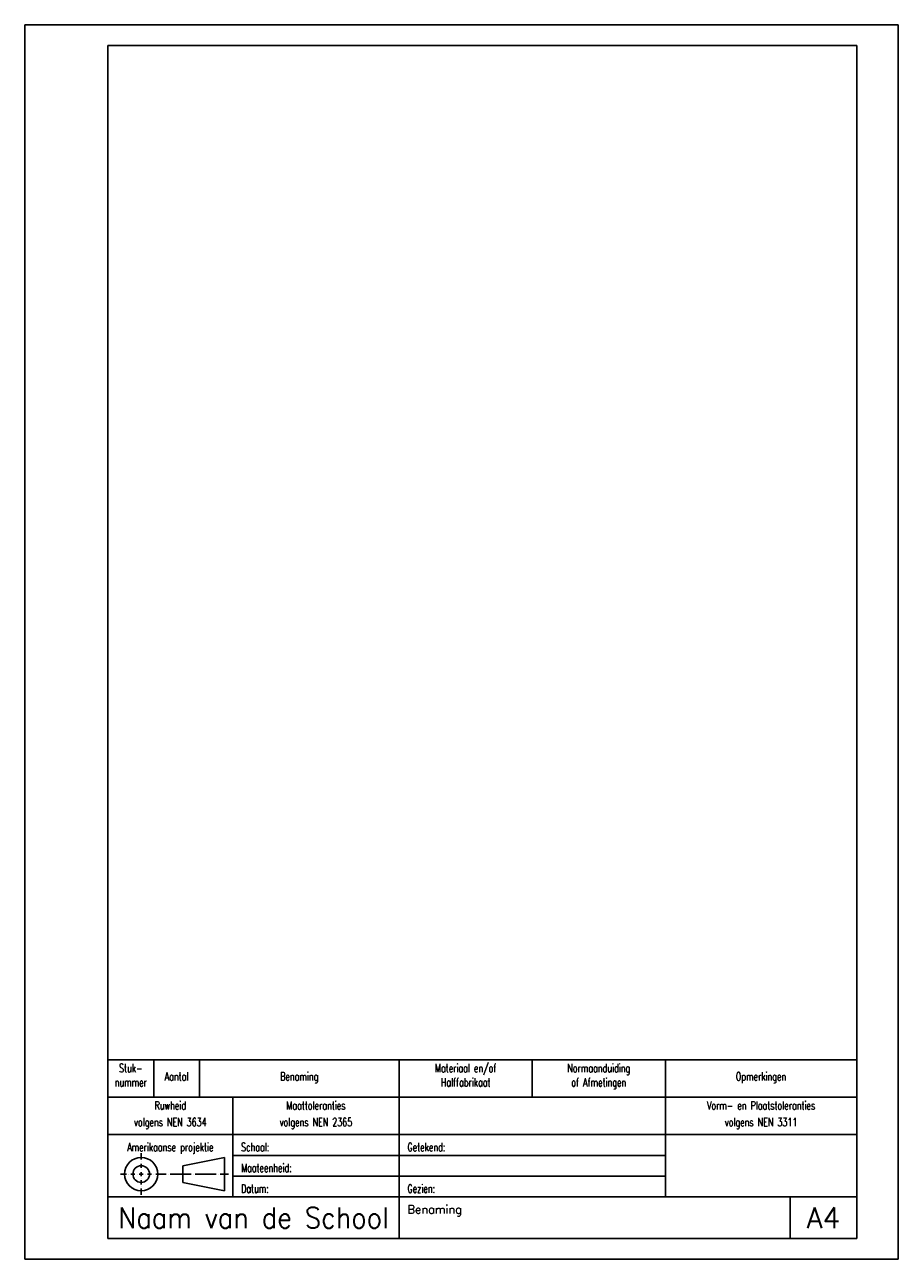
# Model space of a CAD drawing. Extents: x 0 to 210, y 0 to 297.
import ezdxf
from ezdxf.enums import TextEntityAlignment as Align

# ---------------------------------------------------------------- set-up
doc = ezdxf.new("R2010")
doc.units = 0
doc.header["$MEASUREMENT"] = 0
for name, color, linetype in [('KADER25', 3, 'CONTINUOUS'), ('KADER50', 7, 'CONTINUOUS'), ('KADER70', 5, 'CONTINUOUS'), ('T25', 3, 'CONTINUOUS'), ('T70', 5, 'CONTINUOUS')]:
    doc.layers.add(name, color=color, linetype=linetype)
doc.styles.add('KADER1', font='SIMPLEX.SHX', dxfattribs={"height": 5})
doc.styles.add('KADER2', font='SIMPLEX.shx', dxfattribs={"width": 0.7, "height": 2})
doc.styles.get("Standard").update_dxf_attribs({"font": 'TXT.shx', "height": 3})

msp = doc.modelspace()

# ---------------------------------------------------------------- linework, layer by layer
at = {"layer": 'KADER25'}
for p, q in [((0, 0), (0, 297)), ((0, 297), (210, 297)), ((210, 0), (210, 297)), ((28, 24), (28, 25.5)), ((48, 24.5), (38, 22.5)), ((48, 20.5), (48, 24.5)), ((50, 25), (154, 25)), ((28, 23.5), (28, 23.5)), ((28, 22), (28, 23)), ((28, 21.5), (28, 21.5)), ((28, 20), (28, 21)), ((38, 22.5), (38, 20.5)), ((24.5, 20.5), (23, 20.5)), ((24.97, 20.5), (24.97, 20.5)), ((25, 20.5), (25, 20.5)), ((26.5, 20.5), (25.5, 20.5)), ((27, 20.5), (27, 20.5)), ((28, 20.5), (27.5, 20.5)), ((28, 20.5), (28.5, 20.5)), ((28, 19.5), (28, 19.5)), ((28, 19), (28, 18)), ((29, 20.5), (29, 20.5)), ((29.5, 20.5), (30.5, 20.5)), ((31, 20.5), (31, 20.5)), ((31.5, 20.5), (34, 20.5)), ((34.5, 20.5), (34.5, 20.5)), ((35, 20.5), (40, 20.5)), ((37, 20.5), (37, 20.5)), ((38, 18.5), (38, 20.5)), ((48, 16.5), (38, 18.5)), ((40.5, 20.5), (40.5, 20.5)), ((40.5, 20.5), (40.5, 20.5)), ((41, 20.5), (46, 20.5)), ((46.5, 20.5), (46.5, 20.5)), ((47, 20.5), (49, 20.5)), ((48, 20.5), (48, 16.5)), ((50, 20), (154, 20)), ((28, 17.5), (28, 17.5)), ((28, 17), (28, 15.5)), ((210, 0), (0, 0))]:
    msp.add_line(p, q, dxfattribs=at)
for radius in [4, 2]:
    msp.add_circle((28, 20.5), radius, dxfattribs=at)
at = {"layer": 'KADER50'}
for p, q in [((20, 5), (20, 48)), ((20, 48), (200, 48)), ((31, 48), (31, 39)), ((42, 48), (42, 39)), ((90, 48), (90, 15)), ((122, 48), (122, 39)), ((154, 48), (154, 15)), ((20, 39), (200, 39)), ((50, 39), (50, 15)), ((20, 30), (200, 30)), ((20, 15), (200, 15)), ((90, 5), (90, 15)), ((184, 5), (184, 15))]:
    msp.add_line(p, q, dxfattribs=at)
at = {"layer": 'KADER70'}
for p, q in [((20, 5), (20, 292)), ((20, 292), (200, 292)), ((200, 5), (200, 292)), ((200, 5), (20, 5))]:
    msp.add_line(p, q, dxfattribs=at)

# ---------------------------------------------------------------- texts
at = {"layer": 'T25', "style": 'KADER2', "width": 0.7}
for s, p in [('Stuk-', (25.5, 45)), ('Aantal', (36.5, 43)), ('Benaming', (66, 43)), ('Materiaal en/of', (106, 45)), ('Normaanduiding', (138, 45)), ('Opmerkingen', (177, 43)), ('nummer', (25.5, 41.57)), ('Halffabrikaat', (106, 41.57)), ('of Afmetingen', (138, 41.57)), ('Ruwheid', (35, 36)), ('Maattoleranties', (70, 36)), ('Vorm- en Plaatstoleranties', (177, 36)), ('volgens NEN 3634', (35, 32)), ('volgens NEN 2365', (70, 32)), ('volgens NEN 3311', (177, 32)), ('Amerikaanse projektie', (35, 26))]:
    msp.add_text(s, height=2, dxfattribs=at).set_placement(p, align=Align.CENTER)
for s, p in [('Schaal:', (52, 26)), ('Getekend:', (92, 26)), ('Maateenheid:', (52, 21)), ('Datum:', (52, 16)), ('Gezien:', (92, 16))]:
    msp.add_text(s, height=2, dxfattribs=at).set_placement(p)
at = {"layer": 'T25'}
msp.add_text('Benaming', height=2, dxfattribs=at).set_placement((92, 11))
at = {"layer": 'T70', "style": 'KADER1', "width": 0.81982}
msp.add_text('Naam van de School', height=5, dxfattribs=at).set_placement((22.5, 7.5), (87.5, 7.5), align=Align.FIT)
at = {"layer": 'T70'}
msp.add_text('A4', height=5, dxfattribs=at).set_placement((192, 10), align=Align.MIDDLE)

doc.saveas('drawing.dxf')
